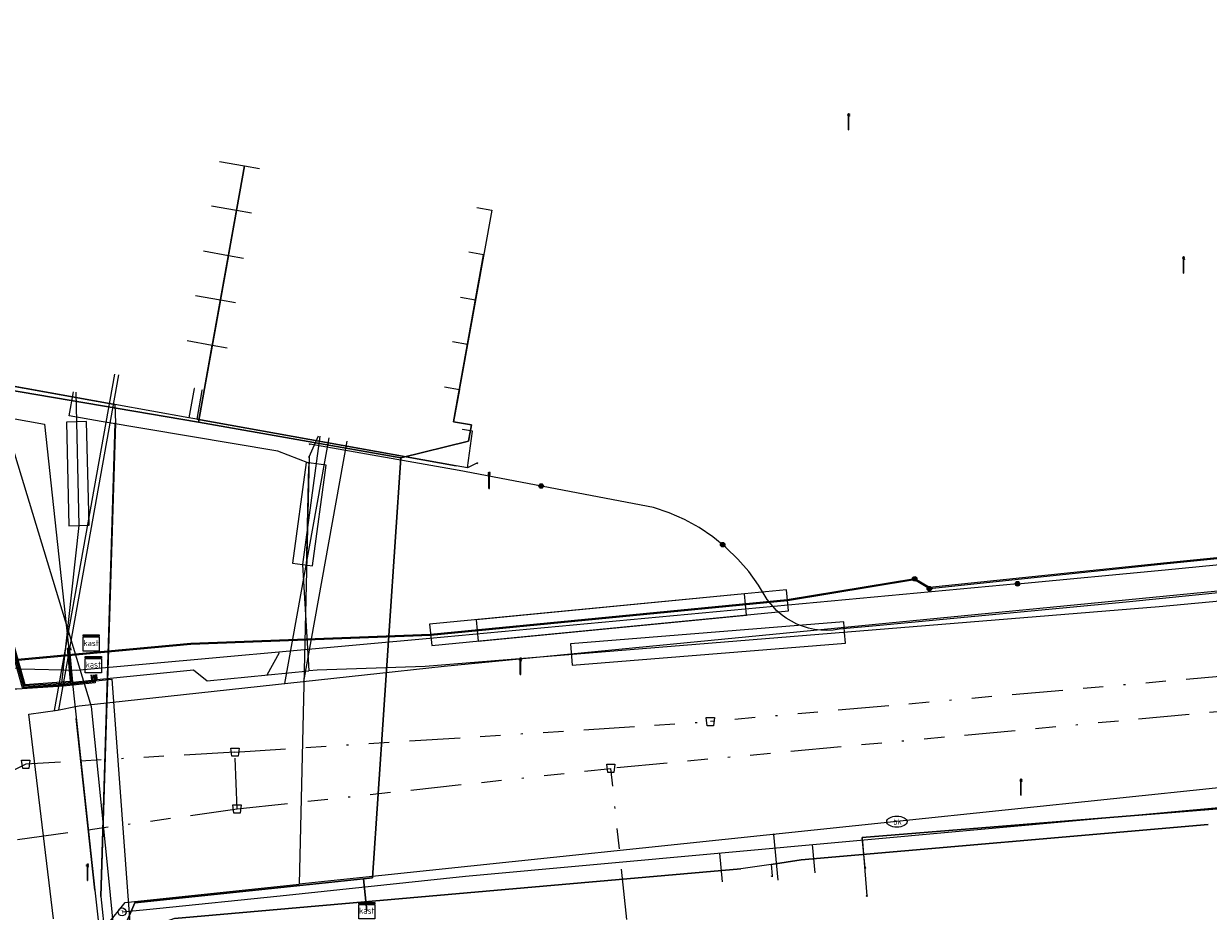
# Model space of a CAD drawing. Header units: metres. Extents: x 151922 to 154458, y 463415 to 464223.
# Tile 59 of 164: x 152518 to 152576, y 463863 to 463906. Entities that reach past the tile are written whole.
import ezdxf
from ezdxf.enums import TextEntityAlignment as Align
from ezdxf.lldxf.tags import DXFTag

# ---------------------------------------------------------------- set-up
doc = ezdxf.new("R2010")
doc.units = ezdxf.units.M
doc.linetypes.add('RI-OVERIG-SO', pattern=[17, 5, -2, 2, -2, 0, -2, 2, -2])
doc.layers.get('0').update_dxf_attribs({"lineweight": 9})
for name, color, linetype, lineweight in [('B-PV-KL-DATA-G', 90, 'KL-DATA-SO', 9), ('B-PV-KL-DATA_HULPSTUK-S', 90, 'Continuous', 9), ('B-PV-KL-DATA_KABELBED-G', 90, 'Continuous', 9), ('B-PV-KL-DATA_MANTELBUIS-G', 90, 'Continuous', 9), ('B-PV-KL-ET_HS-G', 10, 'KL-HS-SO', 9), ('B-PV-KL-ET_HS_HULPSTUK-S', 10, 'Continuous', 9), ('B-PV-KL-ET_HS_MANTELBUIS-G', 10, 'Continuous', 9), ('B-PV-KL-ET_LS-G', 190, 'KL-LS-SO', 9), ('B-PV-KL-ET_LS-S', 190, 'Continuous', 9), ('B-PV-KL-ET_LS_HULPSTUK-S', 190, 'Continuous', 9), ('B-PV-KL-ET_LS_MANTELBUIS-G', 190, 'Continuous', 9), ('B-PV-KL-ET_MS-G', 130, 'KL-MS-SO', 9), ('B-PV-KL-ET_MS_HULPSTUK-S', 130, 'Continuous', 9), ('B-PV-KL-ET_MS_MANTELBUIS-G', 130, 'Continuous', 9), ('B-PV-KL-GAS_LD-G', 50, 'KL-GAS_LD-SO', 9), ('B-PV-KL-GAS_LD_HULPSTUK-S', 50, 'Continuous', 9), ('B-PV-KL-WATER-G', 170, 'KL-WATER-SO', 9), ('B-PV-KL-WATER-S', 170, 'Continuous', 9), ('B-PV-KL-WATER_HULPSTUK-S', 170, 'Continuous', 9), ('B-PV-KL-WATER_MANTELBUIS-G', 170, 'Continuous', 9), ('B-PV-OG-INFO-G', 7, 'Continuous', 9), ('B-PV-OG-INFO-S', 7, 'Continuous', 9), ('B-PV-RI-VRIJVERVAL-G', 210, 'RI-OVERIG-SO', 9), ('B-PV-RI-VRIJVERVAL_HULPSTUK-S', 210, 'Continuous', 9)]:
    doc.layers.add(name, color=color, linetype=linetype, lineweight=lineweight)
doc.styles.add('NLCS-ISO', font='txt')
doc.styles.get("Standard").update_dxf_attribs({"font": 'arial.ttf'})
tags = doc.linetypes.add('KL-DATA-SO', pattern='A,4,-1,[101,NLCS.SHX,S=0.5,R=0,X=0,Y=0],-1,4,-1,["D",Standard,S=1,R=0,X=-0.25,Y=-0.5],-1.5', length=12.5).pattern_tags.tags
tags[18] = DXFTag(74, 10)
tags = doc.linetypes.add('KL-GAS_LD-SO', pattern='A,4,-1,[69,NLCS.SHX,S=0.5,R=0,X=0,Y=0],-1,4,-1,["L",Standard,S=1,R=0,X=0.25,Y=-0.5],-2', length=13).pattern_tags.tags
tags[18] = DXFTag(74, 10)
tags = doc.linetypes.add('KL-HS-SO', pattern='A,4,-1,[103,NLCS.SHX,S=0.75,R=0,X=0,Y=0],-1,4,-1,["H",Standard,S=1,R=0,X=0,Y=-0.5],-2', length=13).pattern_tags.tags
tags[18] = DXFTag(74, 10)
tags = doc.linetypes.add('KL-LS-SO', pattern='A,4,-1,[103,NLCS.SHX,S=0.75,R=0,X=0,Y=0],-1,4,-1,["L",Standard,S=1,R=0,X=0,Y=-0.5],-2', length=13).pattern_tags.tags
tags[18] = DXFTag(74, 10)
tags = doc.linetypes.add('KL-MS-SO', pattern='A,4,-1,[103,NLCS.SHX,S=0.75,R=0,X=0,Y=0],-1,4,-1,["M",Standard,S=1,R=0,X=0,Y=-0.5],-2', length=13).pattern_tags.tags
tags[18] = DXFTag(74, 10)
doc.linetypes.add('KL-WATER-SO', pattern='A,7,-0.5,[168,NLCS.SHX,S=0.75,R=0,X=0.75,Y=0],-2', length=9.5)

# ---------------------------------------------------------------- blocks, each defined once
blk = doc.blocks.new('SKL-WTB_HULP_MOF-SO')
at = {"linetype": 'ByBlock', "lineweight": 18}
h = blk.add_hatch(color=0, dxfattribs=at)
h.dxf.hatch_style = 1
h.paths.add_polyline_path([(-0.5625, 0, 1), (0.5625, 0, 1)])
at = {"color": 0, "linetype": 'ByBlock', "lineweight": 18}
blk.add_circle((0, 0), 0.5625, dxfattribs=at)
at = {"color": 0, "linetype": 'ByBlock', "lineweight": 18, "style": 'NLCS-ISO', "flags": 1}
for tag, p in [('TYPE', (1.5, 0)), ('OMSCHRIJVING', (1.5, -3)), ('LABEL', (1.5, -1.5))]:
    blk.add_attdef(tag, p, '', height=1, dxfattribs=at)
blk = doc.blocks.new('SKL-WTB_HULP_T STUK-SO')
at = {"color": 0, "linetype": 'ByBlock', "lineweight": 18}
blk.add_circle((0, 0), 1, dxfattribs=at)
at = {"color": 0, "linetype": 'ByBlock', "lineweight": -2, "style": 'NLCS-ISO'}
blk.add_text('T', height=1, dxfattribs=at).set_placement((0, 0), align=Align.MIDDLE_CENTER)
at = {"color": 0, "linetype": 'ByBlock', "lineweight": 18, "style": 'NLCS-ISO', "flags": 1}
for tag, p in [('TYPE', (1.5, 0)), ('OMSCHRIJVING', (1.5, -3)), ('LABEL', (1.5, -1.5))]:
    blk.add_attdef(tag, p, '', height=1, dxfattribs=at)
blk = doc.blocks.new('SKL-WTB_HULP_KAST-SO')
at = {"color": 0, "linetype": 'ByBlock', "lineweight": 18}
for points in [[(-2, 2), (2, 2), (2, 1.68), (-2, 1.68)], [(-2, 1.52), (2, 1.52), (2, -2), (-2, -2)]]:
    blk.add_lwpolyline(points, close=True, dxfattribs=at)
at = {"color": 0, "linetype": 'ByBlock', "lineweight": 18, "style": 'NLCS-ISO'}
blk.add_text('kast', height=1.5, dxfattribs=at).set_placement((0, 0), align=Align.MIDDLE_CENTER)
at = {"color": 0, "linetype": 'ByBlock', "lineweight": 18, "style": 'NLCS-ISO', "flags": 1}
for tag, p in [('TYPE', (2.5, 0)), ('OMSCHRIJVING', (2.5, -3)), ('LABEL', (2.5, -1.5))]:
    blk.add_attdef(tag, p, '', height=1, dxfattribs=at)
blk = doc.blocks.new('SKL-WTB_HULP_OVERIG-SO')
at = {"color": 0, "linetype": 'ByBlock', "lineweight": 18}
for points in [[(-0.14, 0.14), (0.14, -0.14)], [(0.14, 0.14), (-0.14, -0.14)]]:
    blk.add_lwpolyline(points, dxfattribs=at)
at = {"color": 0, "linetype": 'ByBlock', "lineweight": 18, "style": 'NLCS-ISO', "flags": 1}
for tag, p in [('TYPE', (1.5, 0)), ('OMSCHRIJVING', (1.5, -3)), ('LABEL', (1.5, -1.5))]:
    blk.add_attdef(tag, p, '', height=1, dxfattribs=at)
blk = doc.blocks.new('SKL-WATER_BRANDKRAAN_BRANDPUT-SO')
at = {"color": 0, "linetype": 'ByBlock', "lineweight": 18}
blk.add_ellipse((0, 0), major_axis=(2.5, 0), ratio=0.54, dxfattribs=at)
at = {"color": 0, "linetype": 'ByBlock', "lineweight": 18, "style": 'NLCS-ISO'}
blk.add_text('bk', height=1.5, dxfattribs=at).set_placement((0.16, 0), align=Align.MIDDLE_CENTER)
blk = doc.blocks.new('SRI-HULP_AFVOER_OPVANG-SO')
at = {"color": 0, "linetype": 'ByBlock', "lineweight": 18}
blk.add_lwpolyline([(-0.75, -1), (-1, 1), (1, 1), (0.75, -1)], close=True, dxfattribs=at)
at = {"color": 0, "linetype": 'ByBlock', "lineweight": 18, "style": 'NLCS-ISO', "flags": 1}
for tag, p in [('TYPE', (1.5, 0)), ('OMSCHRIJVING', (1.5, -3)), ('LABEL', (1.5, -1.5))]:
    blk.add_attdef(tag, p, '', height=1, dxfattribs=at)
blk = doc.blocks.new('SKL-ET_LS_MAST-SO')
for p, q in [((-0.05, 2.07), (0.05, 2.07)), ((-0.05, -2), (0.05, -2))]:
    blk.add_line(p, q)
for points in [[(-0.18, 1.76), (-0.22, 1.76), (-0.22, 1.84), (-0.18, 1.84), (-0.18, 1.79)], [(-0.18, 1.49), (-0.22, 1.49), (-0.22, 1.57), (-0.18, 1.57), (-0.18, 1.52)], [(-0.18, 1.79), (-0.05, 1.79)], [(-0.18, 1.76), (-0.05, 1.76)], [(-0.18, 1.52), (-0.05, 1.52)], [(-0.18, 1.49), (-0.05, 1.49)], [(-0.05, -2), (-0.05, 2.07)], [(0.05, -2), (0.05, 2.07)], [(0.18, 1.92), (0.05, 1.92)], [(0.18, 1.89), (0.05, 1.89)], [(0.18, 1.66), (0.05, 1.66)], [(0.18, 1.63), (0.05, 1.63)], [(0.18, 1.39), (0.05, 1.39)], [(0.18, 1.36), (0.05, 1.36)], [(0.18, 1.89), (0.22, 1.89), (0.22, 1.97), (0.18, 1.97), (0.18, 1.92)], [(0.18, 1.63), (0.22, 1.63), (0.22, 1.71), (0.18, 1.71), (0.18, 1.66)], [(0.18, 1.36), (0.22, 1.36), (0.22, 1.44), (0.18, 1.44), (0.18, 1.39)]]:
    blk.add_lwpolyline(points)
blk = doc.blocks.new('SOG-INFO_OVERIG-SO')
at = {"color": 0, "linetype": 'ByBlock', "lineweight": 18}
for points in [[(-0.14, 0.14), (0.14, -0.14)], [(0.14, 0.14), (-0.14, -0.14)]]:
    blk.add_lwpolyline(points, dxfattribs=at)
at = {"color": 0, "linetype": 'ByBlock', "lineweight": 18, "style": 'NLCS-ISO', "flags": 1}
for tag, p in [('TYPE', (1.5, 0)), ('OMSCHRIJVING', (1.5, -3)), ('LABEL', (1.5, -1.5))]:
    blk.add_attdef(tag, p, '', height=1, dxfattribs=at)

msp = doc.modelspace()

# ---------------------------------------------------------------- linework, layer by layer
at = {"layer": 'B-PV-KL-DATA-G', "ltscale": 0.5, "flags": 128}
for points in [[(152516.538, 463901.519), (152515.8, 463901.652), (152513.904, 463891.105), (152513.118, 463891.247), (152512.897, 463890.017), (152515.974, 463888.496), (152526.31, 463886.739), (152536.258, 463884.981), (152534.868, 463864.312), (152534.429, 463864.266), (152534.589, 463862.694)], [(152516.14, 463899.306), (152515.402, 463899.438), (152513.904, 463891.105), (152513.118, 463891.247), (152512.897, 463890.017), (152515.974, 463888.496), (152526.31, 463886.739), (152536.258, 463884.981), (152534.868, 463864.312), (152534.429, 463864.266), (152534.589, 463862.694)], [(152527.339, 463899.578), (152528.569, 463899.357), (152526.598, 463888.39), (152526.31, 463886.739), (152536.258, 463884.981), (152534.868, 463864.312), (152534.429, 463864.266), (152534.589, 463862.694)], [(152534.589, 463862.694), (152534.429, 463864.266), (152534.868, 463864.312), (152536.258, 463884.981), (152526.31, 463886.739), (152526.598, 463888.39), (152528.569, 463899.357), (152529.307, 463899.225)], [(152534.589, 463862.694), (152534.429, 463864.266), (152534.868, 463864.312), (152536.258, 463884.981), (152526.31, 463886.739), (152515.974, 463888.496), (152512.897, 463890.017), (152513.118, 463891.247), (152513.904, 463891.105), (152515.007, 463897.24), (152515.745, 463897.107)], [(152534.589, 463862.694), (152534.429, 463864.266), (152534.868, 463864.312), (152536.258, 463884.981), (152526.31, 463886.739), (152526.598, 463888.39), (152528.173, 463897.152), (152526.943, 463897.372)], [(152528.911, 463897.019), (152528.173, 463897.152), (152526.598, 463888.39), (152526.31, 463886.739), (152536.258, 463884.981), (152534.868, 463864.312), (152534.429, 463864.266), (152534.589, 463862.694)], [(152539.998, 463897.303), (152540.736, 463897.171), (152538.864, 463886.754), (152539.736, 463886.602), (152539.596, 463885.801), (152536.258, 463884.981), (152534.868, 463864.312), (152534.429, 463864.266), (152534.589, 463862.694)], [(152526.546, 463895.166), (152527.776, 463894.945), (152526.598, 463888.39), (152526.31, 463886.739), (152536.258, 463884.981), (152534.868, 463864.312), (152534.429, 463864.266), (152534.589, 463862.694)], [(152515.348, 463894.894), (152514.609, 463895.026), (152513.904, 463891.105), (152513.118, 463891.247), (152512.897, 463890.017), (152515.974, 463888.496), (152526.31, 463886.739), (152536.258, 463884.981), (152534.868, 463864.312), (152534.429, 463864.266), (152534.589, 463862.694)], [(152534.589, 463862.694), (152534.429, 463864.266), (152534.868, 463864.312), (152536.258, 463884.981), (152526.31, 463886.739), (152526.598, 463888.39), (152527.776, 463894.945), (152528.514, 463894.812)], [(152534.589, 463862.694), (152534.429, 463864.266), (152534.868, 463864.312), (152536.258, 463884.981), (152539.596, 463885.801), (152539.736, 463886.602), (152538.864, 463886.754), (152540.341, 463894.973), (152539.603, 463895.105)], [(152534.589, 463862.694), (152534.429, 463864.266), (152534.868, 463864.312), (152536.258, 463884.981), (152526.31, 463886.739), (152515.974, 463888.496), (152512.897, 463890.017), (152513.118, 463891.247), (152513.904, 463891.105), (152514.214, 463892.828), (152514.953, 463892.695)], [(152534.589, 463862.694), (152534.429, 463864.266), (152534.868, 463864.312), (152536.258, 463884.981), (152526.31, 463886.739), (152526.598, 463888.39), (152527.38, 463892.74), (152526.149, 463892.96)], [(152539.206, 463892.891), (152539.943, 463892.759), (152538.864, 463886.754), (152539.736, 463886.602), (152539.596, 463885.801), (152536.258, 463884.981), (152534.868, 463864.312), (152534.429, 463864.266), (152534.589, 463862.694)], [(152528.118, 463892.608), (152527.38, 463892.74), (152526.598, 463888.39), (152526.31, 463886.739), (152536.258, 463884.981), (152534.868, 463864.312), (152534.429, 463864.266), (152534.589, 463862.694)], [(152522.184, 463887.609), (152512.432, 463889.362), (152512.645, 463890.56), (152512.756, 463891.177), (152513.388, 463891.063)], [(152525.753, 463890.755), (152526.983, 463890.534), (152526.598, 463888.39), (152526.31, 463886.739), (152536.258, 463884.981), (152534.868, 463864.312), (152534.429, 463864.266), (152534.589, 463862.694)], [(152534.589, 463862.694), (152534.429, 463864.266), (152534.868, 463864.312), (152536.258, 463884.981), (152526.31, 463886.739), (152526.598, 463888.39), (152526.983, 463890.534), (152527.722, 463890.401)], [(152534.589, 463862.694), (152534.429, 463864.266), (152534.868, 463864.312), (152536.258, 463884.981), (152539.596, 463885.801), (152539.736, 463886.602), (152538.864, 463886.754), (152539.548, 463890.561), (152538.811, 463890.693)], [(152526.092, 463888.402), (152525.827, 463886.954)], [(152526.1, 463888.4), (152526.088, 463888.404)], [(152526.476, 463888.304), (152526.221, 463886.884)], [(152526.481, 463888.333), (152526.476, 463888.304)], [(152526.5, 463888.3), (152526.476, 463888.304)], [(152538.413, 463888.48), (152539.15, 463888.348), (152538.864, 463886.754), (152539.736, 463886.602), (152539.596, 463885.801), (152536.258, 463884.981), (152534.868, 463864.312), (152534.429, 463864.266), (152534.589, 463862.694)], [(152540.012, 463884.724), (152539.548, 463884.488), (152538.983, 463884.59), (152526.221, 463886.884), (152525.827, 463886.954), (152522.184, 463887.609), (152522.211, 463886.706), (152521.502, 463863.393), (152521.715, 463861.36)], [(152522.184, 463887.609), (152522.211, 463886.706), (152521.502, 463863.393), (152521.715, 463861.36), (152522.168, 463857.515)], [(152525.827, 463886.954), (152522.184, 463887.609)], [(152526.221, 463886.884), (152525.827, 463886.954)], [(152539.548, 463884.488), (152538.983, 463884.59), (152526.221, 463886.884)], [(152539.3, 463886.4), (152539.306, 463886.384)], [(152539.548, 463884.488), (152539.798, 463886.295), (152539.306, 463886.384)], [(152540.012, 463884.724), (152539.548, 463884.488)], [(152575.997, 463866.943), (152555.968, 463865.199), (152554.485, 463864.976), (152553.002, 463864.754), (152525.125, 463862.304), (152524.249, 463861.996), (152523.287, 463861.766), (152521.715, 463861.36)], [(152554.485, 463864.976), (152555.968, 463865.199), (152575.997, 463866.943)], [(152554.485, 463864.976), (152554.54, 463864.404)], [(152527.697, 463858.432), (152522.533, 463857.909), (152522.231, 463860.894), (152523.171, 463863.085), (152534.429, 463864.266), (152534.589, 463862.694)], [(152529.423, 463841.334), (152524.261, 463840.812), (152522.231, 463860.894), (152523.171, 463863.085), (152534.429, 463864.266), (152534.589, 463862.694)], [(152528.438, 463851.108), (152523.273, 463850.585), (152522.231, 463860.894), (152523.171, 463863.085), (152534.429, 463864.266), (152534.589, 463862.694)], [(152525.75, 463826.083), (152522.231, 463860.894), (152523.171, 463863.085), (152534.429, 463864.266), (152534.589, 463862.694)], [(152534.589, 463862.694), (152534.429, 463864.266), (152523.171, 463863.085), (152522.231, 463860.894), (152525.75, 463826.083)], [(152534.589, 463862.694), (152534.429, 463864.266), (152523.171, 463863.085), (152522.231, 463860.894), (152525.75, 463826.083)], [(152534.589, 463862.694), (152534.429, 463864.266), (152523.171, 463863.085), (152522.231, 463860.894), (152525.75, 463826.083)], [(152534.589, 463862.694), (152534.429, 463864.266), (152523.171, 463863.085), (152522.231, 463860.894), (152525.75, 463826.083)], [(152534.589, 463862.694), (152534.429, 463864.266), (152523.171, 463863.085), (152522.231, 463860.894), (152525.75, 463826.083)], [(152534.589, 463862.694), (152534.429, 463864.266), (152523.171, 463863.085), (152522.231, 463860.894), (152525.75, 463826.083)], [(152534.589, 463862.694), (152534.429, 463864.266), (152523.171, 463863.085), (152522.231, 463860.894), (152525.75, 463826.083)], [(152527.646, 463827.624), (152525.615, 463827.419), (152522.231, 463860.894), (152523.171, 463863.085), (152534.429, 463864.266), (152534.589, 463862.694)], [(152530.164, 463834.01), (152525.001, 463833.488), (152522.231, 463860.894), (152523.171, 463863.085), (152534.429, 463864.266), (152534.589, 463862.694)], [(152554.5, 463864.4), (152554.54, 463864.404)], [(152554.54, 463864.404), (152554.545, 463864.358)]]:
    msp.add_lwpolyline(points, dxfattribs=at)
at = {"layer": 'B-PV-KL-DATA_KABELBED-G', "ltscale": 0.5, "flags": 128}
for points in [[(152509.595, 463899.792), (152509.597, 463899.776), (152510.269, 463893.804), (152510.134, 463891.314), (152510.084, 463888.184), (152513.146, 463887.644), (152518.729, 463886.637), (152521.201, 463863.702), (152521.919, 463857.186), (152525.386, 463825.707)], [(152510.468, 463893.799), (152509.503, 463888.281), (152516.694, 463887.024), (152521.016, 463872.751)], [(152526.31, 463886.739), (152515.974, 463888.496), (152512.897, 463890.017), (152513.118, 463891.247), (152513.412, 463891.194)], [(152526.598, 463888.39), (152526.31, 463886.739)], [(152536.258, 463884.981), (152526.31, 463886.739)], [(152539.357, 463886.67), (152539.736, 463886.602), (152539.596, 463885.801), (152536.258, 463884.981)], [(152591.955, 463879.891), (152571.971, 463877.876), (152559.849, 463876.738), (152557.838, 463876.547), (152557.537, 463876.507), (152557.234, 463876.493), (152556.93, 463876.504), (152556.629, 463876.541), (152556.331, 463876.604), (152556.041, 463876.692), (152555.758, 463876.804), (152555.487, 463876.94), (152555.227, 463877.098), (152554.983, 463877.278), (152554.754, 463877.478), (152554.289, 463878.01), (152553.87, 463878.716), (152553.39, 463879.382), (152552.853, 463880.003), (152552.263, 463880.574), (152551.625, 463881.09), (152550.944, 463881.548), (152550.225, 463881.944), (152549.474, 463882.274), (152548.696, 463882.537), (152539.142, 463884.369), (152531.779, 463885.655)], [(152534.429, 463864.266), (152534.868, 463864.312), (152536.258, 463884.981)], [(152521.016, 463872.751), (152521.872, 463864.293)], [(152521.2, 463863.704), (152520.289, 463872.155)], [(152559.119, 463864.804), (152558.977, 463866.302), (152577.05, 463867.76)], [(152577.051, 463867.76), (152558.977, 463866.302), (152559.199, 463863.425)], [(152521.872, 463864.293), (152522.125, 463861.79)], [(152522.81, 463862.244), (152523.171, 463863.085), (152534.429, 463864.266)], [(152534.589, 463862.694), (152534.429, 463864.266)]]:
    msp.add_lwpolyline(points, dxfattribs=at)
at = {"layer": 'B-PV-KL-DATA_MANTELBUIS-G', "ltscale": 0.5, "flags": 128}
for points in [[(152512.431, 463889.362), (152522.184, 463887.609)], [(152522.211, 463886.706), (152521.502, 463863.393)], [(152526.221, 463886.884), (152538.984, 463884.59)], [(152521.016, 463872.751), (152521.872, 463864.293)], [(152521.2, 463863.704), (152520.289, 463872.155)], [(152521.2, 463863.704), (152520.289, 463872.155)], [(152575.997, 463866.943), (152555.968, 463865.199)], [(152553.002, 463864.753), (152525.125, 463862.304)]]:
    msp.add_lwpolyline(points, dxfattribs=at)
at = {"layer": 'B-PV-KL-ET_HS-G', "ltscale": 0.5, "flags": 128}
for points in [[(152594.333, 463881.852), (152573.975, 463879.809), (152562.293, 463878.594), (152561.557, 463879.027)], [(152594.262, 463881.795), (152573.98, 463879.759), (152562.282, 463878.543)], [(152561.557, 463879.027), (152555.285, 463877.993), (152537.73, 463876.292), (152525.93, 463875.842), (152516.315, 463874.952), (152513.732, 463872.418), (152509.892, 463869.028), (152502.268, 463863.315), (152500, 463861.913), (152494.128, 463858.227), (152490.832, 463857.464), (152464.353, 463840.531), (152457.63, 463836.214), (152442.157, 463825.657), (152430.635, 463818.237), (152371.892, 463773.811), (152342.348, 463751.539), (152334.378, 463745.284), (152332.879, 463744.993), (152331.353, 463744.996), (152329.855, 463745.294), (152328.444, 463745.875), (152327.17, 463746.717), (152314.733, 463760.537)], [(152562.282, 463878.543), (152561.547, 463878.975), (152555.291, 463877.943), (152537.733, 463876.242), (152525.933, 463875.792), (152516.337, 463874.904), (152513.766, 463872.381), (152509.924, 463868.989), (152502.296, 463863.274), (152500, 463861.854), (152494.147, 463858.18), (152490.852, 463857.417), (152464.38, 463840.489), (152457.658, 463836.172), (152442.185, 463825.615), (152430.664, 463818.196), (152371.922, 463773.771), (152342.378, 463751.499), (152334.408, 463745.244), (152333.091, 463744.753), (152331.703, 463744.518), (152330.297, 463744.548), (152328.921, 463744.843), (152327.625, 463745.391), (152326.455, 463746.174), (152314.733, 463758.758)]]:
    msp.add_lwpolyline(points, dxfattribs=at)
at = {"layer": 'B-PV-KL-ET_HS_MANTELBUIS-G', "ltscale": 0.5, "flags": 128}
for points in [[(152553.174, 463878.292), (152537.683, 463876.79), (152537.784, 463875.745), (152555.341, 463877.447), (152555.24, 463878.492), (152553.174, 463878.292)], [(152553.224, 463877.769), (152553.174, 463878.292), (152539.967, 463877.012), (152540.068, 463875.967), (152553.275, 463877.247), (152553.224, 463877.769)]]:
    msp.add_lwpolyline(points, dxfattribs=at)
at = {"layer": 'B-PV-KL-ET_LS-G', "ltscale": 0.5, "flags": 128}
for points in [[(152506.119, 463918.526), (152506.046, 463918.384), (152506.007, 463918.112), (152505.976, 463917.16), (152505.992, 463916.777), (152505.931, 463916.187), (152505.7, 463915.751), (152505.262, 463915.266), (152505.106, 463914.897), (152505.008, 463914.104), (152505.893, 463905.604), (152510.156, 463896.374), (152509.395, 463891.444), (152509.003, 463885.572), (152514.676, 463884.383), (152517.685, 463873.718), (152519.645, 463873.851), (152521.105, 463873.998), (152521.078, 463874.301)], [(152521.128, 463874.306), (152521.159, 463873.953), (152519.649, 463873.801), (152517.648, 463873.665), (152514.636, 463884.34), (152508.95, 463885.532), (152509.345, 463891.449), (152510.104, 463896.367), (152505.843, 463905.599), (152504.951, 463914.169), (152504.944, 463914.408), (152505.008, 463914.923), (152505.176, 463915.322), (152505.617, 463915.809), (152505.834, 463916.217), (152505.892, 463916.78), (152505.876, 463917.16), (152505.905, 463918.076)], [(152505.938, 463905.625), (152510.208, 463896.381), (152509.445, 463891.439), (152509.056, 463885.612), (152514.716, 463884.426), (152517.722, 463873.771), (152519.566, 463873.896)], [(152505.983, 463905.645), (152510.26, 463896.388), (152509.495, 463891.434), (152509.109, 463885.652), (152514.756, 463884.469), (152517.759, 463873.824), (152519.996, 463873.987), (152519.854, 463875.622), (152520.037, 463875.639)], [(152520.266, 463888.211), (152520.418, 463881.652), (152519.566, 463873.896)], [(152532.273, 463886.052), (152531.427, 463879.734), (152531.742, 463874.495)], [(152583.44, 463878.564), (152573.591, 463877.643), (152537.455, 463874.716), (152532.14, 463874.533), (152531.742, 463874.495)], [(152521.178, 463874.311), (152521.213, 463873.908), (152519.653, 463873.751), (152517.36, 463873.596), (152516.324, 463873.593), (152515.302, 463873.769), (152514.326, 463874.121), (152513.426, 463874.636), (152512.63, 463875.3), (152511.961, 463876.092), (152511.439, 463876.988), (152500, 463875.025), (152498.723, 463874.825), (152493.807, 463872.421), (152494.432, 463871.086)], [(152519.566, 463873.896), (152520.05, 463873.942), (152519.908, 463875.576), (152520.042, 463875.589)], [(152520.047, 463875.539), (152519.962, 463875.531), (152520.1, 463873.947), (152521.051, 463874.043), (152521.028, 463874.296)], [(152529.68, 463874.298), (152530.296, 463875.406)], [(152521.228, 463874.316), (152521.256, 463874.013), (152522.037, 463874.092), (152523.012, 463860.973), (152526.483, 463826.679)], [(152521.278, 463874.322), (152521.301, 463874.068), (152526.061, 463874.549), (152526.725, 463874.016), (152531.742, 463874.495)]]:
    msp.add_lwpolyline(points, dxfattribs=at)
at = {"layer": 'B-PV-KL-ET_LS_MANTELBUIS-G', "ltscale": 0.5, "flags": 128}
for points in [[(152520.298, 463886.758), (152519.799, 463886.747), (152519.919, 463881.641), (152520.918, 463881.664), (152520.798, 463886.77), (152520.298, 463886.758)], [(152532.092, 463884.694), (152531.597, 463884.761), (152530.933, 463879.801), (152531.924, 463879.668), (152532.588, 463884.628), (152532.092, 463884.694)], [(152553.174, 463878.292), (152537.683, 463876.79), (152537.784, 463875.745), (152555.341, 463877.447), (152555.24, 463878.492), (152553.174, 463878.292)], [(152553.224, 463877.769), (152553.174, 463878.292), (152539.967, 463877.012), (152540.068, 463875.967), (152553.275, 463877.247), (152553.224, 463877.769)], [(152558.11, 463876.39), (152558.068, 463876.914), (152544.608, 463875.824), (152544.693, 463874.777), (152558.153, 463875.867), (152558.11, 463876.39)]]:
    msp.add_lwpolyline(points, dxfattribs=at)
at = {"layer": 'B-PV-KL-ET_MS-G', "ltscale": 0.5, "flags": 128}
for points in [[(152566.618, 463878.788), (152537.696, 463876.095), (152520.288, 463874.519), (152517.57, 463874.577), (152516.088, 463874.809), (152514.42, 463875.562), (152512.721, 463876.959), (152511.544, 463878.484), (152510.652, 463879.971), (152510.023, 463881.39), (152509.563, 463885.721)], [(152566.618, 463878.788), (152573.894, 463879.466), (152593.808, 463881.426)]]:
    msp.add_lwpolyline(points, dxfattribs=at)
at = {"layer": 'B-PV-KL-ET_MS_MANTELBUIS-G', "ltscale": 0.5, "flags": 128}
for points in [[(152553.174, 463878.292), (152537.683, 463876.79), (152537.784, 463875.745), (152555.341, 463877.447), (152555.24, 463878.492), (152553.174, 463878.292)], [(152553.224, 463877.769), (152553.174, 463878.292), (152539.967, 463877.012), (152540.068, 463875.967), (152553.275, 463877.247), (152553.224, 463877.769)]]:
    msp.add_lwpolyline(points, dxfattribs=at)
at = {"layer": 'B-PV-KL-GAS_LD-G', "ltscale": 0.5, "flags": 128}
for points in [[(152519.216, 463872.547), (152522.181, 463889.106)], [(152519.426, 463872.58), (152522.378, 463889.071)], [(152530.557, 463873.881), (152532.729, 463885.97)], [(152531.489, 463873.983), (152533.615, 463885.811)], [(152519.357, 463872.566), (152520.336, 463872.762), (152520.432, 463872.773), (152534.479, 463874.31), (152538.391, 463874.724), (152591.989, 463879.947)], [(152519.161, 463862.292), (152517.945, 463872.375), (152519.357, 463872.566)], [(152524.234, 463862.805), (152530.325, 463863.433), (152539.447, 463864.39), (152577.072, 463867.817)], [(152552.104, 463864.122), (152551.967, 463865.53)], [(152556.66, 463864.564), (152556.526, 463865.945)], [(152522.543, 463862.634), (152523.738, 463862.755)], [(152523.738, 463862.755), (152524.234, 463862.805)]]:
    msp.add_lwpolyline(points, dxfattribs=at)
at = {"layer": 'B-PV-KL-WATER-G', "ltscale": 0.5, "flags": 128}
for points in [[(152531.739, 463884.716), (152530.21, 463885.305), (152521.52, 463886.766), (152519.945, 463887.049), (152520.157, 463888.23)], [(152531.746, 463885.03), (152532.207, 463886.064)], [(152531.746, 463885.03), (152531.264, 463863.993)], [(152578.438, 463868.927), (152576.683, 463868.756), (152560.681, 463867.078)], [(152560.681, 463867.078), (152531.264, 463863.993)], [(152554.614, 463866.442), (152554.814, 463864.202)], [(152522.875, 463852.784), (152521.825, 463862.016), (152522.699, 463863.094), (152531.264, 463863.993)]]:
    msp.add_lwpolyline(points, dxfattribs=at)
at = {"layer": 'B-PV-KL-WATER_MANTELBUIS-G', "ltscale": 0.5, "flags": 128}
msp.add_lwpolyline([(152531.62, 463879.543), (152531.735, 463884.565)], dxfattribs=at)
at = {"layer": 'B-PV-OG-INFO-G', "ltscale": 0.5, "flags": 128}
for points in [[(152521.5, 463863.395), (152522.21, 463886.705)], [(152555.965, 463865.2), (152575.999, 463866.944)], [(152525.125, 463862.305), (152553.005, 463864.755)]]:
    msp.add_lwpolyline(points, dxfattribs=at)
at = {"layer": 'B-PV-RI-VRIJVERVAL-G', "ltscale": 0.5, "flags": 128}
for points in [[(152585.979, 463875.059), (152551.5, 463872)], [(152583.632, 463873.151), (152546.6, 463869.7)], [(152528.1, 463870.5), (152551.5, 463872)], [(152528.1, 463870.5), (152517.8, 463869.9)], [(152528.2, 463867.7), (152528.1, 463870.5)], [(152517.8, 463869.9), (152509.15, 463865.53)], [(152528.2, 463867.7), (152546.6, 463869.7)], [(152549.206, 463845.156), (152546.6, 463869.7)], [(152517.4, 463866.2), (152528.2, 463867.7)]]:
    msp.add_lwpolyline(points, dxfattribs=at)

# ---------------------------------------------------------------- block references
at = {"layer": 'B-PV-KL-DATA_HULPSTUK-S', "xscale": 0.2, "yscale": 0.2, "zscale": 0.2}
for name, p in [('SKL-WTB_HULP_OVERIG-SO', (152531.779, 463885.655)), ('SKL-WTB_HULP_OVERIG-SO', (152540.012, 463884.724)), ('SKL-WTB_HULP_MOF-SO', (152543.174, 463883.596)), ('SKL-WTB_HULP_MOF-SO', (152552.104, 463880.711)), ('SKL-WTB_HULP_OVERIG-SO', (152559.119, 463864.804)), ('SKL-WTB_HULP_KAST-SO', (152534.589, 463862.694)), ('SKL-WTB_HULP_OVERIG-SO', (152559.199, 463863.425))]:
    msp.add_blockref(name, p, dxfattribs=at)
at = {"layer": 'B-PV-KL-ET_HS_HULPSTUK-S', "xscale": 0.2, "yscale": 0.2, "zscale": 0.2}
for p in [(152561.557, 463879.027), (152562.282, 463878.543)]:
    msp.add_blockref('SKL-WTB_HULP_MOF-SO', p, dxfattribs=at)
at = {"layer": 'B-PV-KL-ET_LS-S', "xscale": 0.2, "yscale": 0.2, "zscale": 0.2}
for p in [(152558.31, 463901.522), (152574.801, 463894.475), (152540.613, 463883.87), (152542.156, 463874.728), (152566.792, 463868.775), (152520.843, 463864.583)]:
    msp.add_blockref('SKL-ET_LS_MAST-SO', p, dxfattribs=at)
at = {"layer": 'B-PV-KL-ET_LS_HULPSTUK-S', "xscale": 0.2, "yscale": 0.2, "zscale": 0.2}
for p in [(152521.02, 463875.866), (152521.128, 463874.809)]:
    msp.add_blockref('SKL-WTB_HULP_KAST-SO', p, dxfattribs=at)
at = {"layer": 'B-PV-KL-ET_MS_HULPSTUK-S', "xscale": 0.2, "yscale": 0.2, "zscale": 0.2}
msp.add_blockref('SKL-WTB_HULP_MOF-SO', (152566.618, 463878.788), dxfattribs=at)
at = {"layer": 'B-PV-KL-GAS_LD_HULPSTUK-S', "xscale": 0.2, "yscale": 0.2, "zscale": 0.2}
msp.add_blockref('SKL-WTB_HULP_T STUK-SO', (152522.543, 463862.634), dxfattribs=at)
at = {"layer": 'B-PV-KL-WATER-S', "xscale": 0.2, "yscale": 0.2, "zscale": 0.2}
msp.add_blockref('SKL-WATER_BRANDKRAAN_BRANDPUT-SO', (152560.681, 463867.078), dxfattribs=at)
at = {"layer": 'B-PV-KL-WATER_HULPSTUK-S', "xscale": 0.2, "yscale": 0.2, "zscale": 0.2}
for p in [(152531.739, 463884.716), (152531.746, 463885.03), (152554.614, 463866.442)]:
    msp.add_blockref('SKL-WTB_HULP_OVERIG-SO', p, dxfattribs=at)
at = {"layer": 'B-PV-OG-INFO-S', "xscale": 0.2, "yscale": 0.2, "zscale": 0.2}
for p in [(152531.739, 463884.716), (152531.739, 463884.716), (152531.746, 463885.03), (152531.746, 463885.03)]:
    msp.add_blockref('SOG-INFO_OVERIG-SO', p, dxfattribs=at)
at = {"layer": 'B-PV-RI-VRIJVERVAL_HULPSTUK-S', "xscale": 0.2, "yscale": 0.2, "zscale": 0.2}
for p in [(152551.5, 463872), (152528.1, 463870.5), (152517.8, 463869.9), (152546.6, 463869.7), (152528.2, 463867.7), (152528.2, 463867.7)]:
    msp.add_blockref('SRI-HULP_AFVOER_OPVANG-SO', p, dxfattribs=at)

doc.saveas('drawing.dxf')
